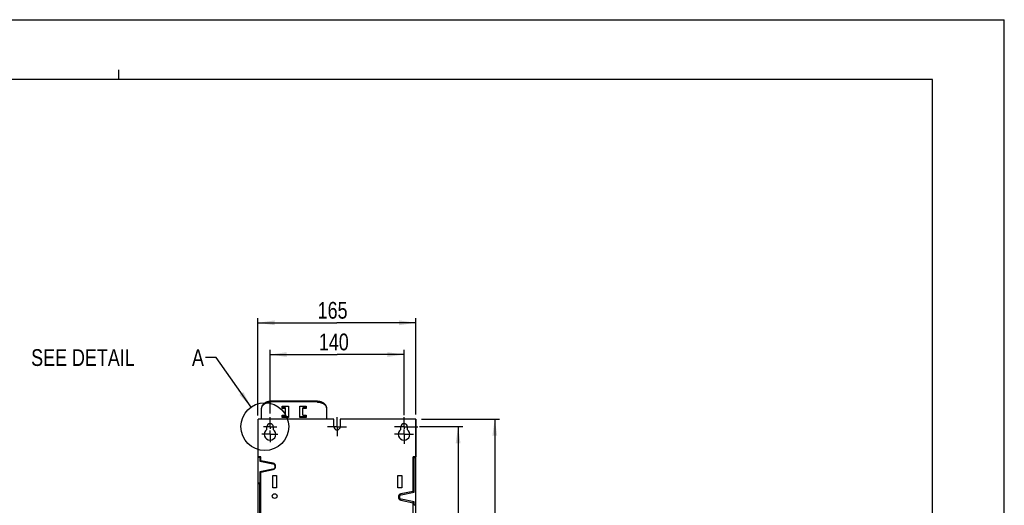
# Model space of a CAD drawing. Extents: x 0 to 420, y 0 to 297.
# Tile 31 of 31: x 214 to 420, y 196 to 297. Entities that reach past the tile are written whole.
import ezdxf

# ---------------------------------------------------------------- set-up
doc = ezdxf.new("R2010")
doc.units = 0
doc.header["$LTSCALE"] = 23.1
doc.linetypes.add('CENTER', pattern=[0.6, 0.375, -0.075, 0.075, -0.075])
doc.layers.get('0').update_dxf_attribs({"linetype": 'CONTINUOUS'})
doc.layers.add('DEFAULT_1', color=7, linetype='CENTER')
doc.styles.get("Standard").update_dxf_attribs({"font": 'txt', "width": 0.8})
doc.dimstyles.get("Standard").update_dxf_attribs({"dimtxt": 2.5, "dimasz": 2.5, "dimexe": 1.25, "dimexo": 0.625, "dimtad": 1, "dimcen": 2.5, "dimazin": 3, "dimtfac": 1, "dimtmove": 0, "dimatfit": 3})

# ---------------------------------------------------------------- blocks, each defined once
blk = doc.blocks.new('_FILLED')
at = {"color": 0, "linetype": 'BYBLOCK'}
blk.add_solid([(0, 0), (-1, 0.143), (-1, -0.143)], dxfattribs=at)
blk = doc.blocks.new('*D2')
at = {"color": 2, "linetype": 'CONTINUOUS'}
for p, q in [((298.25, 213.56), (314.56, 213.56)), ((313.56, 213.56), (313.56, 173.66)), ((313.56, 133.76), (313.56, 173.66)), ((296.98, 133.76), (314.56, 133.76))]:
    blk.add_line(p, q, dxfattribs=at)
at = {"color": 2, "linetype": 'CONTINUOUS', "xscale": 3.5, "yscale": 3.5, "zscale": 3.5}
for p, rotation in [((313.56, 213.56), 90), ((313.56, 133.76), 270)]:
    blk.add_blockref('_FILLED', p, dxfattribs=dict(at, rotation=rotation))
at = {"color": 5, "linetype": 'CONTINUOUS', "width": 0.8}
blk.add_text('399', height=3.5, rotation=90, dxfattribs=at).set_placement((312.68, 168.84))
blk = doc.blocks.new('*D3')
at = {"color": 2, "linetype": 'CONTINUOUS'}
for p, q in [((264.05, 214.31), (264.05, 234.66)), ((297.05, 214.51), (297.05, 234.66)), ((264.05, 233.66), (280.55, 233.66)), ((297.05, 233.66), (280.55, 233.66))]:
    blk.add_line(p, q, dxfattribs=at)
at = {"color": 2, "linetype": 'CONTINUOUS', "xscale": 3.5, "yscale": 3.5, "zscale": 3.5, "rotation": 180}
blk.add_blockref('_FILLED', (264.05, 233.66), dxfattribs=at)
at = {"color": 2, "linetype": 'CONTINUOUS', "xscale": 3.5, "yscale": 3.5, "zscale": 3.5}
blk.add_blockref('_FILLED', (297.05, 233.66), dxfattribs=at)
at = {"color": 5, "linetype": 'CONTINUOUS', "width": 0.8}
blk.add_text('165', height=3.5, dxfattribs=at).set_placement((276.55, 234.53))
blk = doc.blocks.new('*D7')
at = {"color": 2, "linetype": 'CONTINUOUS'}
for p, q in [((266.6, 214.71), (266.6, 228.03)), ((266.6, 227.03), (280.6, 227.03)), ((294.6, 227.03), (280.6, 227.03)), ((294.6, 214.36), (294.6, 228.03))]:
    blk.add_line(p, q, dxfattribs=at)
at = {"color": 2, "linetype": 'CONTINUOUS', "xscale": 3.5, "yscale": 3.5, "zscale": 3.5, "rotation": 180}
blk.add_blockref('_FILLED', (266.6, 227.03), dxfattribs=at)
at = {"color": 2, "linetype": 'CONTINUOUS', "xscale": 3.5, "yscale": 3.5, "zscale": 3.5}
blk.add_blockref('_FILLED', (294.6, 227.03), dxfattribs=at)
at = {"color": 5, "linetype": 'CONTINUOUS', "width": 0.8}
blk.add_text('140', height=3.5, dxfattribs=at).set_placement((276.8, 227.91))
blk = doc.blocks.new('*D8')
at = {"color": 2, "linetype": 'CONTINUOUS'}
for p, q in [((297.84, 211.96), (306.89, 211.96)), ((305.89, 211.96), (305.89, 173.96)), ((305.89, 135.96), (305.89, 173.96)), ((297.35, 135.96), (306.89, 135.96))]:
    blk.add_line(p, q, dxfattribs=at)
at = {"color": 2, "linetype": 'CONTINUOUS', "xscale": 3.5, "yscale": 3.5, "zscale": 3.5}
for p, rotation in [((305.89, 211.96), 90), ((305.89, 135.96), 270)]:
    blk.add_blockref('_FILLED', p, dxfattribs=dict(at, rotation=rotation))
at = {"color": 5, "linetype": 'CONTINUOUS', "width": 0.8}
blk.add_text('380', height=3.5, rotation=90, dxfattribs=at).set_placement((305.01, 169))

msp = doc.modelspace()

# ---------------------------------------------------------------- linework, layer by layer
at = {"color": 7, "linetype": 'CONTINUOUS'}
for p, q in [((0, 297), (420, 297)), ((420, 0), (420, 297)), ((405, 284.5), (15, 284.5)), ((405, 12.5), (405, 284.5)), ((276.434, 217.256), (266.834, 217.256)), ((276.434, 217.114), (266.834, 217.114)), ((269.134, 215.736), (269.134, 216.266)), ((269.134, 216.266), (270.434, 216.266)), ((270.434, 216.266), (270.434, 213.862)), ((272.834, 213.862), (272.834, 216.266)), ((272.834, 216.266), (274.134, 216.266)), ((274.134, 216.266), (274.134, 215.736)), ((264.834, 213.559), (264.834, 215.842)), ((264.834, 215.7), (264.837, 215.78)), ((264.837, 215.78), (264.847, 215.859)), ((269.834, 215.877), (269.134, 215.877)), ((269.834, 215.736), (269.134, 215.736)), ((269.134, 213.862), (269.134, 214.392)), ((269.134, 214.392), (269.834, 214.392)), ((270.434, 214.003), (269.134, 214.003)), ((269.834, 214.392), (269.834, 215.877)), ((274.134, 214.003), (272.834, 214.003)), ((273.434, 214.392), (273.434, 215.877)), ((274.134, 215.877), (273.434, 215.877)), ((274.134, 215.736), (273.434, 215.736)), ((273.434, 214.392), (274.134, 214.392)), ((274.134, 214.392), (274.134, 213.862)), ((278.434, 213.559), (278.434, 215.842)), ((264.096, 138.709), (264.096, 213.559)), ((279.916, 213.559), (264.096, 213.559)), ((265.916, 211.347), (265.916, 211.959)), ((267.276, 211.959), (267.276, 211.347)), ((270.434, 213.862), (269.134, 213.862)), ((274.134, 213.862), (272.834, 213.862)), ((279.916, 211.959), (279.916, 213.559)), ((281.276, 213.559), (281.276, 211.959)), ((297.092, 213.559), (281.276, 213.559)), ((293.916, 211.347), (293.916, 211.959)), ((295.276, 211.959), (295.276, 211.347)), ((297.054, 213.559), (297.054, 205.673)), ((297.092, 205.673), (297.092, 213.559)), ((297.092, 208.659), (297.096, 208.659)), ((297.096, 138.719), (297.096, 208.659)), ((264.696, 205.673), (264.096, 205.673)), ((264.096, 205.569), (264.496, 205.569)), ((264.496, 205.569), (264.496, 204.779)), ((264.496, 204.779), (267.212, 204.227)), ((264.696, 204.739), (264.696, 205.673)), ((267.232, 204.325), (264.696, 204.841)), ((296.496, 198.237), (296.496, 205.673)), ((297.092, 205.673), (296.496, 205.673)), ((296.696, 198.277), (296.696, 205.49)), ((296.696, 205.49), (297.096, 205.49)), ((267.212, 203.09), (264.496, 202.538)), ((264.496, 202.538), (264.496, 200.176)), ((264.696, 202.476), (267.232, 202.992)), ((264.696, 144.739), (264.696, 202.578)), ((267.166, 199.159), (267.166, 201.759)), ((267.166, 201.759), (267.966, 201.759)), ((267.966, 201.759), (267.966, 199.159)), ((293.326, 199.159), (293.326, 201.759)), ((293.326, 201.759), (294.126, 201.759)), ((294.126, 201.759), (294.126, 199.159)), ((264.496, 200.176), (264.096, 200.176)), ((264.096, 200.076), (264.496, 200.076)), ((264.496, 147.241), (264.496, 200.076)), ((267.966, 199.159), (267.166, 199.159)), ((294.126, 199.159), (293.326, 199.159)), ((296.496, 198.441), (293.961, 197.925)), ((294.001, 197.729), (296.696, 198.277)), ((293.961, 196.592), (296.496, 196.076)), ((296.696, 196.24), (294.001, 196.788)), ((296.496, 144.739), (296.496, 196.281)), ((296.696, 195.576), (296.696, 196.24)), ((297.096, 195.576), (296.696, 195.576))]:
    msp.add_line(p, q, dxfattribs=at)
at = {"color": 2, "linetype": 'CONTINUOUS'}
for p, q in [((235, 284.5), (235, 286.5)), ((255.35, 226.392), (253.095, 226.392)), ((262.642, 216.045), (255.35, 226.392))]:
    msp.add_line(p, q, dxfattribs=at)
at = {"color": 9, "linetype": 'CONTINUOUS'}
for p, q in [((266.834, 217.256), (266.834, 217.114)), ((276.434, 217.114), (276.434, 217.256))]:
    msp.add_line(p, q, dxfattribs=at)
at = {"color": 7, "linetype": 'CONTINUOUS'}
for points in [[(266.834, 217.256), (266.722, 217.254), (266.61, 217.247), (266.499, 217.236), (266.389, 217.22), (266.281, 217.201), (266.174, 217.177), (266.069, 217.148), (265.967, 217.116), (265.867, 217.079), (265.77, 217.039), (265.677, 216.995), (265.587, 216.947), (265.502, 216.896), (265.42, 216.842), (265.343, 216.784), (265.271, 216.723), (265.203, 216.66), (265.141, 216.594), (265.084, 216.526), (265.032, 216.455), (264.987, 216.383), (264.947, 216.309), (264.913, 216.233), (264.884, 216.156), (264.863, 216.079), (264.847, 216), (264.837, 215.921), (264.834, 215.842)], [(264.847, 215.859), (264.863, 215.937), (264.884, 216.015), (264.913, 216.092), (264.947, 216.167), (264.987, 216.241), (265.032, 216.314), (265.084, 216.384), (265.141, 216.453), (265.203, 216.519), (265.271, 216.582), (265.343, 216.643), (265.42, 216.7), (265.502, 216.755), (265.587, 216.806), (265.677, 216.854), (265.77, 216.898), (265.867, 216.938), (265.967, 216.974), (266.069, 217.007), (266.174, 217.035), (266.281, 217.059), (266.389, 217.079), (266.499, 217.094), (266.61, 217.106), (266.722, 217.112), (266.834, 217.114)], [(278.434, 215.842), (278.431, 215.921), (278.422, 216), (278.406, 216.079), (278.384, 216.156), (278.356, 216.233), (278.322, 216.309), (278.282, 216.383), (278.236, 216.455), (278.185, 216.526), (278.128, 216.594), (278.065, 216.66), (277.998, 216.723), (277.926, 216.784), (277.849, 216.842), (277.767, 216.896), (277.681, 216.947), (277.592, 216.995), (277.498, 217.039), (277.402, 217.079), (277.302, 217.116), (277.2, 217.148), (277.095, 217.177), (276.988, 217.201), (276.879, 217.22), (276.769, 217.236), (276.658, 217.247), (276.546, 217.254), (276.434, 217.256)], [(276.434, 217.114), (276.546, 217.112), (276.658, 217.106), (276.769, 217.094), (276.879, 217.079), (276.988, 217.059), (277.095, 217.035), (277.2, 217.007), (277.302, 216.974), (277.402, 216.938), (277.498, 216.898), (277.592, 216.854), (277.681, 216.806), (277.767, 216.755), (277.849, 216.7), (277.926, 216.643), (277.998, 216.582), (278.065, 216.519), (278.128, 216.453), (278.185, 216.384), (278.236, 216.314), (278.282, 216.241), (278.322, 216.167), (278.356, 216.092), (278.384, 216.015), (278.406, 215.937), (278.422, 215.859)], [(278.422, 215.859), (278.431, 215.78), (278.434, 215.7)]]:
    msp.add_lwpolyline(points, dxfattribs=at)
at = {"color": 2, "linetype": 'CONTINUOUS'}
msp.add_circle((265.518, 211.964), 4.992, dxfattribs=at)
at = {"color": 7, "linetype": 'CONTINUOUS'}
msp.add_circle((267.566, 197.459), 0.5, dxfattribs=at)
for centre, radius, start, end in [((266.596, 211.959), 0.68, 0, 180), ((280.596, 211.959), 0.68, 180, 360), ((294.596, 211.959), 0.68, 0, 180), ((266.596, 210.359), 1.2, 124.51811, 55.48189), ((294.596, 210.359), 1.2, 124.51811, 55.48189), ((267.096, 203.659), 0.58, 281.5, 78.5), ((267.096, 203.659), 0.68, 281.5, 78.5), ((294.096, 197.259), 0.68, 101.5, 258.5), ((294.096, 197.259), 0.48, 101.5, 258.5)]:
    msp.add_arc(centre, radius, start, end, dxfattribs=at)
at = {"color": 2, "linetype": 'CONTINUOUS'}
msp.add_solid([(260.217, 218.618), (262.642, 216.045), (261.034, 219.194)], dxfattribs=at)
at = {"layer": 'DEFAULT_1', "color": 7, "linetype": 'CENTER'}
for p, q in [((266.596, 211.959), (266.596, 213.959)), ((280.596, 211.959), (280.596, 213.959)), ((294.596, 211.959), (294.596, 213.959)), ((266.596, 211.959), (265.265, 211.959)), ((266.596, 211.959), (266.596, 211.489)), ((266.596, 211.959), (268.01, 211.959)), ((280.596, 211.959), (278.596, 211.959)), ((280.596, 211.959), (280.596, 209.959)), ((280.596, 211.959), (282.596, 211.959)), ((294.596, 211.959), (292.596, 211.959)), ((294.596, 211.959), (294.596, 211.489)), ((294.596, 211.959), (297.476, 211.959)), ((266.596, 210.359), (264.914, 210.359)), ((266.596, 210.359), (266.596, 211.17)), ((266.596, 210.359), (266.596, 208.744)), ((266.596, 210.359), (268.234, 210.359)), ((294.596, 210.359), (292.596, 210.359)), ((294.596, 210.359), (294.596, 211.361)), ((294.596, 210.359), (294.596, 208.359)), ((294.596, 210.359), (296.596, 210.359))]:
    msp.add_line(p, q, dxfattribs=at)

# ---------------------------------------------------------------- texts
at = {"color": 5, "linetype": 'CONTINUOUS', "width": 0.8}
for s, p in [('SEE DETAIL  ', (216.695, 224.642)), ('A', (250.295, 224.642))]:
    msp.add_text(s, height=3.5, dxfattribs=at).set_placement(p)

# ---------------------------------------------------------------- dimensions: what is measured, and where the dimension line sits
at = {"color": 2, "linetype": 'CONTINUOUS'}
for base, p1, p2, picture, middle in [((297.054, 233.66), (264.054, 214.306), (297.054, 214.505), '*D3', (280.754, 236.285)), ((294.596, 227.032), (266.596, 214.713), (294.596, 214.362), '*D7', (280.996, 229.657))]:
    dim = msp.add_linear_dim(base=base, p1=p1, p2=p2, dimstyle='Standard', dxfattribs=at)
    dim.commit()
    dim.dimension.update_dxf_attribs({"geometry": picture, "text_midpoint": middle, "dimtype": 128})
for base, p1, p2, angle, picture, middle in [((313.557, 133.759), (298.253, 213.559), (296.976, 133.759), 270, '*D2', (310.932, 173.036)), ((305.888, 211.959), (297.346, 135.959), (297.844, 211.959), 90, '*D8', (303.263, 173.199))]:
    dim = msp.add_linear_dim(base=base, p1=p1, p2=p2, angle=angle, dimstyle='Standard', dxfattribs=at)
    dim.commit()
    dim.dimension.update_dxf_attribs({"geometry": picture, "text_midpoint": middle, "dimtype": 128})

doc.saveas('drawing.dxf')
